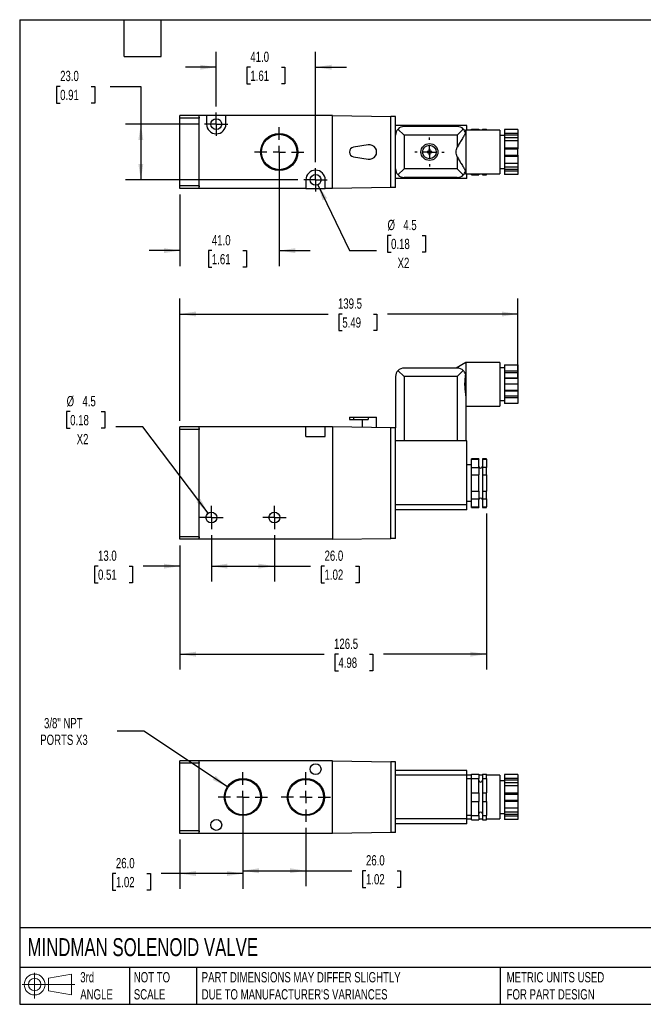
# Model space of a CAD drawing. Header units: millimetres. Extents: x 13 to 546, y 13 to 419.
# Tile 1 of 2: x 13 to 270, y 13 to 419. Entities that reach past the tile are written whole.
import ezdxf

# ---------------------------------------------------------------- set-up
doc = ezdxf.new("R2010")
doc.units = ezdxf.units.MM
doc.header["$LTSCALE"] = 2
doc.linetypes.add('SLD-Center', pattern=[19.05, 15.24, -1.27, 1.27, -1.27])
doc.linetypes.add('SLD-Solid', pattern=[0])
doc.layers.add('CENTER', color=40, linetype='SLD-Center')
doc.layers.add('SLD-DEFPOINTS', color=7, linetype='Continuous')
doc.layers.add('DIMENSIONS', color=140, linetype='SLD-Solid', lineweight=25)
doc.layers.add('TEXT', color=140, linetype='SLD-Solid', lineweight=25)
doc.styles.add('SLDTEXTSTYLE0', font='TXT', dxfattribs={"width": 0.7})
doc.dimstyles.new('SLDDIMSTYLE0', dxfattribs={"dimtxt": 4.316016, "dimasz": 6.604, "dimexe": 0, "dimexo": 0.0625, "dimgap": 1.079004, "dimtad": 0, "dimtih": 1, "dimtoh": 1, "dimdec": 1, "dimrnd": 1e-09, "dimzin": 12, "dimdsep": 46, "dimtxsty": 'SLDTEXTSTYLE0', "dimsah": 1, "dimcen": 0.09, "dimadec": 0, "dimazin": 3, "dimtfac": 1, "dimtdec": 1, "dimtofl": 0, "dimtmove": 0, "dimatfit": 3, "dimfxl": 0, "dimfrac": 2, "dimtolj": 1, "dimtzin": 12, "dimarcsym": 0})
doc.dimstyles.new('SLDDIMSTYLE1', dxfattribs={"dimtxt": 4.316016, "dimasz": 6.604, "dimexe": 0, "dimexo": 0.0625, "dimgap": 1.079004, "dimtad": 0, "dimtih": 1, "dimtoh": 1, "dimdec": 1, "dimrnd": 1e-09, "dimzin": 12, "dimdsep": 46, "dimtxsty": 'SLDTEXTSTYLE0', "dimsah": 1, "dimcen": 0, "dimadec": 0, "dimazin": 3, "dimtfac": 1, "dimtdec": 1, "dimtofl": 0, "dimtmove": 0, "dimatfit": 3, "dimfxl": 0, "dimfrac": 2, "dimtolj": 1, "dimtzin": 12, "dimarcsym": 0})
doc.dimstyles.new('SLDDIMSTYLE2', dxfattribs={"dimtxt": 4.316016, "dimasz": 6.604, "dimexe": 0, "dimexo": 0.0625, "dimgap": 1.079004, "dimtad": 0, "dimtih": 1, "dimtoh": 1, "dimdec": 1, "dimrnd": 1e-09, "dimzin": 4, "dimdsep": 46, "dimtxsty": 'SLDTEXTSTYLE0', "dimsah": 1, "dimcen": 0.09, "dimadec": 0, "dimazin": 1, "dimtfac": 1, "dimtdec": 1, "dimtmove": 0, "dimatfit": 0, "dimfxl": 0, "dimfrac": 2, "dimtolj": 1, "dimtzin": 12, "dimarcsym": 0})
doc.dimstyles.new('SLDDIMSTYLE3', dxfattribs={"dimtxt": 4.316016, "dimasz": 6.604, "dimexe": 0, "dimexo": 0.0625, "dimgap": 1.079004, "dimtad": 0, "dimtih": 1, "dimtoh": 1, "dimdec": 1, "dimrnd": 1e-09, "dimzin": 4, "dimdsep": 46, "dimtxsty": 'SLDTEXTSTYLE0', "dimsah": 1, "dimcen": 0.09, "dimadec": 0, "dimazin": 1, "dimtfac": 1, "dimtdec": 1, "dimtofl": 0, "dimtmove": 0, "dimatfit": 3, "dimfxl": 0, "dimfrac": 2, "dimtolj": 1, "dimtzin": 12, "dimarcsym": 0})
doc.dimstyles.new('SLDDIMSTYLE4', dxfattribs={"dimtxt": 4.316016, "dimasz": 6.604, "dimexe": 0, "dimexo": 0.0625, "dimgap": 1.079004, "dimtad": 0, "dimtih": 1, "dimtoh": 1, "dimdec": 1, "dimrnd": 1e-09, "dimzin": 12, "dimdsep": 46, "dimtxsty": 'SLDTEXTSTYLE0', "dimsah": 1, "dimcen": 0, "dimadec": 0, "dimazin": 3, "dimtfac": 1, "dimtdec": 1, "dimtofl": 0, "dimtmove": 0, "dimatfit": 3, "dimfxl": 0, "dimfrac": 2, "dimtolj": 1, "dimtzin": 12, "dimarcsym": 0})

# ---------------------------------------------------------------- blocks, each defined once
blk = doc.blocks.new('Block11')
at = {"color": 7, "linetype": 'SLD-Solid', "lineweight": 18}
for p, q in [((5.18, 10.62), (5.18, 0)), ((10.96, 8.33), (20.35, 10.06)), ((10.96, 3.19), (10.96, 8.33)), ((20.35, 10.06), (20.35, 1.46)), ((0, 5.76), (21.75, 5.76)), ((10.96, 3.19), (20.35, 1.46))]:
    blk.add_line(p, q, dxfattribs=at)
for radius in [4.3, 2.57]:
    blk.add_circle((5.18, 5.76), radius, dxfattribs=at)
blk = doc.blocks.new('Block12')
at = {"layer": 'SLD-DEFPOINTS'}
blk.add_blockref('Block11', (0, 0), dxfattribs=at)
blk = doc.blocks.new('_D')
at = {"layer": 'DIMENSIONS'}
for p, q in [((78.84, 253.56), (78.84, 303.97)), ((218.34, 271.16), (218.34, 303.97)), ((78.84, 297.62), (140.03, 297.62)), ((145.88, 297.62), (144.43, 297.62)), ((144.43, 297.62), (144.43, 290.76)), ((158.7, 297.62), (160.15, 297.62)), ((160.15, 297.62), (160.15, 290.76)), ((218.34, 297.62), (164.55, 297.62)), ((144.43, 290.76), (145.88, 290.76)), ((160.15, 290.76), (158.7, 290.76))]:
    blk.add_line(p, q, dxfattribs=at)
for points in [[(78.84, 297.62), (85.44, 296.6), (85.44, 298.63)], [(218.34, 297.62), (211.73, 298.63), (211.73, 296.6)]]:
    blk.add_solid(points, dxfattribs=at)
at = {"layer": 'DIMENSIONS', "char_height": 4.233, "attachment_point": 1, "style": 'SLDTEXTSTYLE0'}
for s, insert in [('139.5', (144.08, 304.04)), ('5.49', (145.88, 296.21))]:
    blk.add_mtext(s, dxfattribs=dict(at, insert=insert))
blk = doc.blocks.new('_D_1')
at = {"layer": 'DIMENSIONS'}
for p, q in [((33.54, 257.34), (32.09, 257.34)), ((32.09, 257.34), (32.09, 250.48)), ((46.37, 257.34), (47.82, 257.34)), ((47.82, 257.34), (47.82, 250.48)), ((32.09, 250.48), (33.54, 250.48)), ((47.82, 250.48), (46.37, 250.48)), ((63.55, 251.07), (52.44, 251.07)), ((90.48, 215.41), (63.55, 251.07))]:
    blk.add_line(p, q, dxfattribs=at)
blk.add_solid([(90.48, 215.41), (87.31, 221.29), (85.69, 220.07)], dxfattribs=at)
at = {"layer": 'DIMENSIONS', "char_height": 4.233, "attachment_point": 1, "style": 'SLDTEXTSTYLE0'}
for s, insert in [('%%c', (32.08, 263.77)), ('4.5', (38.6, 263.77)), ('0.18', (33.54, 255.94)), ('X2', (36.23, 248.11))]:
    blk.add_mtext(s, dxfattribs=dict(at, insert=insert))
blk = doc.blocks.new('_D_2')
at = {"layer": 'DIMENSIONS'}
for p, q in [((91.84, 206.29), (91.84, 187.21)), ((78.84, 202.08), (78.84, 187.21)), ((45.04, 193.56), (43.59, 193.56)), ((43.59, 193.56), (43.59, 186.7)), ((57.87, 193.56), (59.32, 193.56)), ((59.32, 193.56), (59.32, 186.7)), ((78.84, 193.56), (63.72, 193.56)), ((91.84, 193.56), (104.54, 193.56)), ((43.59, 186.7), (45.04, 186.7)), ((59.32, 186.7), (57.87, 186.7))]:
    blk.add_line(p, q, dxfattribs=at)
for points in [[(78.84, 193.56), (72.23, 194.57), (72.23, 192.54)], [(91.84, 193.56), (98.44, 192.54), (98.44, 194.57)]]:
    blk.add_solid(points, dxfattribs=at)
at = {"layer": 'DIMENSIONS', "char_height": 4.233, "attachment_point": 1, "style": 'SLDTEXTSTYLE0'}
for s, insert in [('13.0', (45.04, 199.98)), ('0.51', (45.04, 192.15))]:
    blk.add_mtext(s, dxfattribs=dict(at, insert=insert))
blk = doc.blocks.new('_D_3')
at = {"layer": 'DIMENSIONS'}
for p, q in [((91.84, 206.29), (91.84, 187.21)), ((117.84, 206.29), (117.84, 187.21)), ((91.84, 193.56), (117.84, 193.56)), ((117.84, 193.56), (132.7, 193.56)), ((138.55, 193.56), (137.1, 193.56)), ((137.1, 193.56), (137.1, 186.7)), ((151.37, 193.56), (152.82, 193.56)), ((152.82, 193.56), (152.82, 186.7)), ((137.1, 186.7), (138.55, 186.7)), ((152.82, 186.7), (151.37, 186.7))]:
    blk.add_line(p, q, dxfattribs=at)
for points in [[(91.84, 193.56), (98.44, 192.54), (98.44, 194.57)], [(117.84, 193.56), (111.23, 194.57), (111.23, 192.54)]]:
    blk.add_solid(points, dxfattribs=at)
at = {"layer": 'DIMENSIONS', "char_height": 4.233, "attachment_point": 1, "style": 'SLDTEXTSTYLE0'}
for s, insert in [('26.0', (138.55, 199.98)), ('1.02', (138.55, 192.15))]:
    blk.add_mtext(s, dxfattribs=dict(at, insert=insert))
blk = doc.blocks.new('_D_4')
at = {"layer": 'DIMENSIONS'}
for p, q in [((205.34, 215.28), (205.34, 150.87)), ((78.84, 202.08), (78.84, 150.87)), ((78.84, 157.22), (138.42, 157.22)), ((144.26, 157.22), (142.81, 157.22)), ((142.81, 157.22), (142.81, 150.36)), ((157.09, 157.22), (158.54, 157.22)), ((158.54, 157.22), (158.54, 150.36)), ((205.34, 157.22), (162.94, 157.22)), ((142.81, 150.36), (144.26, 150.36)), ((158.54, 150.36), (157.09, 150.36))]:
    blk.add_line(p, q, dxfattribs=at)
for points in [[(78.84, 157.22), (85.44, 156.2), (85.44, 158.24)], [(205.34, 157.22), (198.73, 158.24), (198.73, 156.2)]]:
    blk.add_solid(points, dxfattribs=at)
at = {"layer": 'DIMENSIONS', "char_height": 4.233, "attachment_point": 1, "style": 'SLDTEXTSTYLE0'}
for s, insert in [('126.5', (142.47, 163.64)), ('4.98', (144.26, 155.82))]:
    blk.add_mtext(s, dxfattribs=dict(at, insert=insert))
blk = doc.blocks.new('SW_CENTERMARKSYMBOL_0')
at = {"layer": 'CENTER', "color": 0}
for p, q in [((0, 2.54), (0, 4.79)), ((-2.54, 0), (-4.79, 0)), ((0, 0), (-2.54, 0)), ((0, 0), (0, 2.54)), ((0, 0), (0, -2.54)), ((0, 0), (2.54, 0)), ((2.54, 0), (4.79, 0)), ((0, -2.54), (0, -4.79))]:
    blk.add_line(p, q, dxfattribs=at)
blk = doc.blocks.new('SW_CENTERMARKSYMBOL_1')
at = {"layer": 'CENTER', "color": 0}
for p, q in [((0, 2.54), (0, 4.79)), ((-2.54, 0), (-4.79, 0)), ((0, 0), (-2.54, 0)), ((0, 0), (0, 2.54)), ((0, 0), (0, -2.54)), ((0, 0), (2.54, 0)), ((2.54, 0), (4.79, 0)), ((0, -2.54), (0, -4.79))]:
    blk.add_line(p, q, dxfattribs=at)
blk = doc.blocks.new('_D_8')
at = {"layer": 'DIMENSIONS'}
for p, q in [((119.84, 361.95), (119.84, 317.43)), ((78.84, 346.95), (78.84, 317.43)), ((78.84, 323.78), (66.14, 323.78)), ((92.04, 323.78), (90.59, 323.78)), ((90.59, 323.78), (90.59, 316.92)), ((104.87, 323.78), (106.32, 323.78)), ((106.32, 323.78), (106.32, 316.92)), ((119.84, 323.78), (132.54, 323.78)), ((90.59, 316.92), (92.04, 316.92)), ((106.32, 316.92), (104.87, 316.92))]:
    blk.add_line(p, q, dxfattribs=at)
for points in [[(78.84, 323.78), (72.23, 324.79), (72.23, 322.76)], [(119.84, 323.78), (126.44, 322.76), (126.44, 324.79)]]:
    blk.add_solid(points, dxfattribs=at)
at = {"layer": 'DIMENSIONS', "char_height": 4.233, "attachment_point": 1, "style": 'SLDTEXTSTYLE0'}
for s, insert in [('41.0', (92.04, 330.2)), ('1.61', (92.04, 322.38))]:
    blk.add_mtext(s, dxfattribs=dict(at, insert=insert))
blk = doc.blocks.new('_D_9')
at = {"layer": 'DIMENSIONS'}
for p, q in [((93.84, 383.32), (93.84, 405.84)), ((134.84, 360.32), (134.84, 405.84)), ((93.84, 399.49), (81.14, 399.49)), ((107.92, 399.49), (106.47, 399.49)), ((106.47, 399.49), (106.47, 392.63)), ((120.75, 399.49), (122.2, 399.49)), ((122.2, 399.49), (122.2, 392.63)), ((134.84, 399.49), (147.54, 399.49)), ((106.47, 392.63), (107.92, 392.63)), ((122.2, 392.63), (120.75, 392.63))]:
    blk.add_line(p, q, dxfattribs=at)
for points in [[(93.84, 399.49), (87.23, 400.5), (87.23, 398.47)], [(134.84, 399.49), (141.44, 398.47), (141.44, 400.5)]]:
    blk.add_solid(points, dxfattribs=at)
at = {"layer": 'DIMENSIONS', "char_height": 4.233, "attachment_point": 1, "style": 'SLDTEXTSTYLE0'}
for s, insert in [('41.0', (107.92, 405.91)), ('1.61', (107.92, 398.08))]:
    blk.add_mtext(s, dxfattribs=dict(at, insert=insert))
blk = doc.blocks.new('_D_10')
at = {"layer": 'DIMENSIONS'}
for p, q in [((29.4, 391.56), (27.95, 391.56)), ((27.95, 391.56), (27.95, 384.7)), ((42.23, 391.56), (43.68, 391.56)), ((43.68, 391.56), (43.68, 384.7)), ((50.01, 391.56), (62.71, 391.56)), ((62.71, 391.56), (62.71, 375.99)), ((27.95, 384.7), (29.4, 384.7)), ((43.68, 384.7), (42.23, 384.7)), ((86.51, 375.99), (56.36, 375.99)), ((62.71, 375.99), (62.71, 352.99)), ((127.51, 352.99), (56.36, 352.99))]:
    blk.add_line(p, q, dxfattribs=at)
for points in [[(62.71, 375.99), (61.69, 369.38), (63.72, 369.38)], [(62.71, 352.99), (63.72, 359.59), (61.69, 359.59)]]:
    blk.add_solid(points, dxfattribs=at)
at = {"layer": 'DIMENSIONS', "char_height": 4.233, "attachment_point": 1, "style": 'SLDTEXTSTYLE0'}
for s, insert in [('23.0', (29.4, 397.99)), ('0.91', (29.4, 390.16))]:
    blk.add_mtext(s, dxfattribs=dict(at, insert=insert))
blk = doc.blocks.new('_D_11')
at = {"layer": 'DIMENSIONS'}
for p, q in [((135.81, 350.96), (148.82, 323.79)), ((166, 330.06), (164.55, 330.06)), ((164.55, 330.06), (164.55, 323.2)), ((178.83, 330.06), (180.28, 330.06)), ((180.28, 330.06), (180.28, 323.2)), ((148.82, 323.79), (159.93, 323.79)), ((164.55, 323.2), (166, 323.2)), ((180.28, 323.2), (178.83, 323.2))]:
    blk.add_line(p, q, dxfattribs=at)
blk.add_solid([(135.81, 350.96), (137.74, 344.56), (139.58, 345.44)], dxfattribs=at)
at = {"layer": 'DIMENSIONS', "char_height": 4.233, "attachment_point": 1, "style": 'SLDTEXTSTYLE0'}
for s, insert in [('%%c', (164.54, 336.48)), ('4.5', (171.06, 336.48)), ('0.18', (166, 328.66)), ('X2', (168.69, 320.83))]:
    blk.add_mtext(s, dxfattribs=dict(at, insert=insert))
blk = doc.blocks.new('SW_CENTERMARKSYMBOL_4')
at = {"layer": 'CENTER', "color": 0}
for p, q in [((0, 5.08), (0, 6.04)), ((-5.08, 0), (-6.04, 0)), ((0, 0), (-2.54, 0)), ((0, 0), (0, 2.54)), ((0, 0), (0, -2.54)), ((0, 0), (2.54, 0)), ((5.08, 0), (6.04, 0)), ((0, -5.08), (0, -6.04))]:
    blk.add_line(p, q, dxfattribs=at)
blk = doc.blocks.new('SW_CENTERMARKSYMBOL_5')
at = {"layer": 'CENTER', "color": 0}
for p, q in [((0, 2.54), (0, 4.79)), ((-2.54, 0), (-4.79, 0)), ((0, 0), (-2.54, 0)), ((0, 0), (0, 2.54)), ((0, 0), (0, -2.54)), ((0, 0), (2.54, 0)), ((2.54, 0), (4.79, 0)), ((0, -2.54), (0, -4.79))]:
    blk.add_line(p, q, dxfattribs=at)
blk = doc.blocks.new('SW_CENTERMARKSYMBOL_6')
at = {"layer": 'CENTER', "color": 0}
for p, q in [((0, 2.54), (0, 4.79)), ((-2.54, 0), (-4.79, 0)), ((0, 0), (-2.54, 0)), ((0, 0), (0, 2.54)), ((0, 0), (0, -2.54)), ((0, 0), (2.54, 0)), ((2.54, 0), (4.79, 0)), ((0, -2.54), (0, -4.79))]:
    blk.add_line(p, q, dxfattribs=at)
blk = doc.blocks.new('SW_CENTERMARKSYMBOL_7')
at = {"layer": 'CENTER', "color": 0}
for p, q in [((0, 5.08), (0, 10.21)), ((-5.08, 0), (-10.21, 0)), ((0, 0), (-2.54, 0)), ((0, 0), (0, 2.54)), ((0, 0), (0, -2.54)), ((0, 0), (2.54, 0)), ((5.08, 0), (10.21, 0)), ((0, -5.08), (0, -10.21))]:
    blk.add_line(p, q, dxfattribs=at)
blk = doc.blocks.new('_D_12')
at = {"layer": 'DIMENSIONS'}
for p, q in [((104.84, 95.71), (104.84, 60.32)), ((78.84, 80.71), (78.84, 60.32)), ((52.42, 66.67), (50.97, 66.67)), ((50.97, 66.67), (50.97, 59.81)), ((65.25, 66.67), (66.7, 66.67)), ((66.7, 66.67), (66.7, 59.81)), ((78.84, 66.67), (71.1, 66.67)), ((104.84, 66.67), (78.84, 66.67)), ((50.97, 59.81), (52.42, 59.81)), ((66.7, 59.81), (65.25, 59.81))]:
    blk.add_line(p, q, dxfattribs=at)
for points in [[(78.84, 66.67), (85.44, 65.66), (85.44, 67.69)], [(104.84, 66.67), (98.23, 67.69), (98.23, 65.66)]]:
    blk.add_solid(points, dxfattribs=at)
at = {"layer": 'DIMENSIONS', "char_height": 4.233, "attachment_point": 1, "style": 'SLDTEXTSTYLE0'}
for s, insert in [('26.0', (52.42, 73.1)), ('1.02', (52.42, 65.27))]:
    blk.add_mtext(s, dxfattribs=dict(at, insert=insert))
blk = doc.blocks.new('_D_13')
at = {"layer": 'DIMENSIONS'}
for p, q in [((104.84, 85.5), (104.84, 61.48)), ((130.84, 85.5), (130.84, 61.48)), ((104.84, 67.83), (130.84, 67.83)), ((130.84, 67.83), (149.81, 67.83)), ((155.65, 67.83), (154.2, 67.83)), ((154.2, 67.83), (154.2, 60.97)), ((168.48, 67.83), (169.93, 67.83)), ((169.93, 67.83), (169.93, 60.97)), ((154.2, 60.97), (155.65, 60.97)), ((169.93, 60.97), (168.48, 60.97))]:
    blk.add_line(p, q, dxfattribs=at)
for points in [[(104.84, 67.83), (111.44, 66.82), (111.44, 68.85)], [(130.84, 67.83), (124.23, 68.85), (124.23, 66.82)]]:
    blk.add_solid(points, dxfattribs=at)
at = {"layer": 'DIMENSIONS', "char_height": 4.233, "attachment_point": 1, "style": 'SLDTEXTSTYLE0'}
for s, insert in [('26.0', (155.65, 74.25)), ('1.02', (155.65, 66.43))]:
    blk.add_mtext(s, dxfattribs=dict(at, insert=insert))
blk = doc.blocks.new('_D_14')
at = {"layer": 'DIMENSIONS'}
for p, q in [((64.01, 125.4), (52.9, 125.4)), ((98.45, 102.5), (64.01, 125.4))]:
    blk.add_line(p, q, dxfattribs=at)
blk.add_solid([(98.45, 102.5), (93.51, 107.01), (92.38, 105.31)], dxfattribs=at)
at = {"layer": 'DIMENSIONS', "char_height": 4.233, "attachment_point": 1, "style": 'SLDTEXTSTYLE0'}
for s, insert in [('3/8" NPT', (22.74, 130.86)), ('PORTS X3', (21.18, 124))]:
    blk.add_mtext(s, dxfattribs=dict(at, insert=insert))
blk = doc.blocks.new('SW_CENTERMARKSYMBOL_8')
at = {"layer": 'CENTER', "color": 0}
for p, q in [((0, 5.08), (0, 10.21)), ((-5.08, 0), (-10.21, 0)), ((0, 0), (-2.54, 0)), ((0, 0), (0, 2.54)), ((0, 0), (0, -2.54)), ((0, 0), (2.54, 0)), ((5.08, 0), (10.21, 0)), ((0, -5.08), (0, -10.21))]:
    blk.add_line(p, q, dxfattribs=at)
blk = doc.blocks.new('SW_CENTERMARKSYMBOL_9')
at = {"layer": 'CENTER', "color": 0}
for p, q in [((0, 5.08), (0, 10.21)), ((-5.08, 0), (-10.21, 0)), ((0, 0), (-2.54, 0)), ((0, 0), (0, 2.54)), ((0, 0), (0, -2.54)), ((0, 0), (2.54, 0)), ((5.08, 0), (10.21, 0)), ((0, -5.08), (0, -10.21))]:
    blk.add_line(p, q, dxfattribs=at)

msp = doc.modelspace()

# ---------------------------------------------------------------- linework, layer by layer
for p, q in [((86.74, 379.49), (78.84, 379.49)), ((78.84, 378.49), (78.84, 379.49)), ((86.74, 378.49), (78.84, 378.49)), ((78.84, 350.49), (78.84, 378.49)), ((86.74, 379.49), (86.74, 379.44)), ((86.74, 379.44), (86.84, 379.44)), ((86.84, 378.8), (86.74, 378.8)), ((86.74, 378.8), (86.74, 378.49)), ((86.74, 350.49), (86.74, 378.49)), ((89.84, 379.49), (86.84, 379.49)), ((86.84, 349.49), (86.84, 379.49)), ((89.84, 379.49), (89.84, 375.99)), ((97.84, 379.49), (89.84, 379.49)), ((141.84, 379.49), (97.84, 379.49)), ((97.84, 375.99), (97.84, 379.49)), ((141.84, 349.49), (141.84, 379.49)), ((141.84, 379.49), (165.84, 379.09)), ((165.84, 349.89), (165.84, 379.09)), ((167.84, 379.09), (165.84, 379.09)), ((167.84, 371.49), (167.84, 379.09)), ((197.34, 375.49), (167.84, 375.49)), ((168.86, 373.96), (171.34, 371.49)), ((193.34, 374.99), (171.34, 374.99)), ((193.34, 371.49), (195.81, 373.96)), ((197.34, 373.49), (197.34, 375.49)), ((199.14, 373.9), (202.19, 373.9)), ((199.14, 373.49), (199.14, 373.9)), ((202.19, 373.9), (202.19, 373.49)), ((203.69, 373.9), (205.34, 373.9)), ((203.69, 373.9), (203.69, 373.49)), ((205.34, 373.49), (205.34, 373.9)), ((167.84, 357.49), (167.84, 371.49)), ((193.34, 371.49), (171.34, 371.49)), ((171.34, 371.49), (171.34, 357.49)), ((193.34, 371.49), (193.34, 366.44)), ((196.84, 373.49), (196.38, 373.22)), ((210.84, 373.49), (196.84, 373.49)), ((196.84, 373.49), (196.84, 355.49)), ((210.84, 373.49), (210.84, 364.49)), ((212.84, 371.24), (210.84, 371.24)), ((218.34, 373.72), (212.84, 373.72)), ((212.84, 373.72), (212.84, 372.29)), ((212.84, 372.29), (218.34, 372.29)), ((212.84, 372.29), (212.84, 371.61)), ((212.84, 371.61), (218.34, 371.61)), ((212.84, 371.61), (212.84, 370.54)), ((212.84, 370.54), (218.34, 370.54)), ((212.84, 370.54), (212.84, 369.1)), ((218.34, 373.72), (218.34, 372.29)), ((218.34, 372.29), (218.34, 371.61)), ((218.34, 371.61), (218.34, 370.54)), ((218.34, 370.54), (218.34, 369.1)), ((156.55, 367.45), (150.51, 366.46)), ((218.34, 369.1), (212.84, 369.1)), ((212.84, 369.1), (212.84, 366.24)), ((212.84, 366.24), (218.34, 366.24)), ((212.84, 366.24), (212.84, 365.74)), ((218.34, 369.1), (218.34, 366.24)), ((218.34, 366.24), (218.34, 365.74)), ((150.51, 362.51), (156.55, 361.52)), ((181.59, 364.74), (180.84, 364.74)), ((180.84, 364.74), (180.84, 364.24)), ((180.84, 364.24), (181.59, 364.24)), ((182.09, 365.49), (181.59, 365.49)), ((181.59, 365.49), (181.59, 364.74)), ((181.59, 364.24), (181.59, 363.49)), ((181.59, 363.49), (182.09, 363.49)), ((182.09, 364.74), (182.09, 365.49)), ((182.84, 364.74), (182.09, 364.74)), ((182.09, 363.49), (182.09, 364.24)), ((182.09, 364.24), (182.84, 364.24)), ((182.84, 364.24), (182.84, 364.74)), ((193.34, 362.53), (193.34, 357.49)), ((210.84, 364.49), (210.84, 355.49)), ((212.84, 365.74), (218.34, 365.74)), ((212.84, 365.74), (212.84, 363.24)), ((212.84, 363.24), (218.34, 363.24)), ((212.84, 363.24), (212.84, 362.74)), ((212.84, 362.74), (218.34, 362.74)), ((212.84, 362.74), (212.84, 359.87)), ((218.34, 363.24), (218.34, 365.74)), ((218.34, 363.24), (218.34, 362.74)), ((218.34, 362.74), (218.34, 359.87)), ((210.84, 357.74), (212.84, 357.74)), ((212.84, 359.87), (218.34, 359.87)), ((212.84, 359.87), (212.84, 358.43)), ((212.84, 358.43), (218.34, 358.43)), ((212.84, 358.43), (212.84, 357.36)), ((218.34, 359.87), (218.34, 358.43)), ((218.34, 358.43), (218.34, 357.36)), ((167.84, 349.89), (167.84, 357.49)), ((171.34, 357.49), (168.86, 355.01)), ((193.34, 357.49), (171.34, 357.49)), ((193.34, 353.99), (171.34, 353.99)), ((195.81, 355.01), (193.34, 357.49)), ((196.38, 355.75), (196.84, 355.49)), ((196.84, 355.49), (210.84, 355.49)), ((197.34, 353.49), (197.34, 355.49)), ((199.14, 355.07), (199.14, 355.49)), ((199.14, 355.07), (202.19, 355.07)), ((199.14, 355.07), (202.19, 355.07)), ((202.19, 355.49), (202.19, 355.07)), ((203.69, 355.49), (203.69, 355.07)), ((203.69, 355.07), (205.34, 355.07)), ((203.69, 355.07), (205.34, 355.07)), ((205.34, 355.07), (205.34, 355.49)), ((212.84, 357.36), (218.34, 357.36)), ((212.84, 357.36), (212.84, 356.68)), ((212.84, 356.68), (218.34, 356.68)), ((212.84, 356.68), (212.84, 355.25)), ((218.34, 355.25), (212.84, 355.25)), ((218.34, 357.36), (218.34, 356.68)), ((218.34, 356.68), (218.34, 355.25)), ((86.74, 350.49), (78.84, 350.49)), ((78.84, 349.49), (78.84, 350.49)), ((86.74, 350.49), (86.74, 350.17)), ((86.74, 350.17), (86.84, 350.17)), ((86.84, 349.54), (86.74, 349.54)), ((86.74, 349.54), (86.74, 349.49)), ((130.84, 352.99), (130.84, 349.49)), ((138.84, 349.49), (138.84, 352.99)), ((165.84, 349.89), (141.84, 349.49)), ((167.84, 349.89), (165.84, 349.89)), ((197.34, 353.49), (167.84, 353.49)), ((86.74, 349.49), (78.84, 349.49)), ((130.84, 349.49), (86.84, 349.49)), ((130.84, 349.49), (138.84, 349.49)), ((141.84, 349.49), (138.84, 349.49)), ((196.84, 277.62), (192.86, 275.32)), ((210.84, 277.62), (196.84, 277.62)), ((196.84, 277.62), (196.84, 262.96)), ((210.84, 277.62), (210.84, 259.62)), ((212.84, 276.62), (218.34, 276.62)), ((212.84, 276.62), (212.84, 274.13)), ((218.34, 276.62), (218.34, 274.13)), ((168.86, 274.29), (171.34, 271.82)), ((193.34, 275.32), (171.34, 275.32)), ((193.34, 271.82), (195.81, 274.29)), ((212.84, 275.37), (210.84, 275.37)), ((212.84, 274.13), (218.34, 274.13)), ((212.84, 274.13), (212.84, 273.45)), ((212.84, 273.45), (218.34, 273.45)), ((212.84, 273.45), (212.84, 271.28)), ((218.34, 274.13), (218.34, 273.45)), ((218.34, 273.45), (218.34, 271.28)), ((167.84, 271.82), (167.84, 250.62)), ((193.34, 271.82), (171.34, 271.82)), ((171.34, 271.82), (171.34, 245.32)), ((193.34, 271.82), (193.34, 245.32)), ((212.84, 271.28), (218.34, 271.28)), ((212.84, 271.28), (212.84, 271.1)), ((212.84, 271.1), (212.84, 268.62)), ((212.84, 271.1), (218.34, 271.1)), ((218.34, 268.62), (212.84, 268.62)), ((212.84, 268.62), (212.84, 266.13)), ((218.34, 271.28), (218.34, 271.1)), ((218.34, 271.1), (218.34, 268.62)), ((218.34, 268.62), (218.34, 266.13)), ((212.84, 266.13), (218.34, 266.13)), ((212.84, 266.13), (212.84, 265.95)), ((212.84, 265.95), (218.34, 265.95)), ((212.84, 265.95), (212.84, 263.78)), ((218.34, 266.13), (218.34, 265.95)), ((218.34, 265.95), (218.34, 263.78)), ((196.84, 262.96), (196.84, 245.32)), ((210.84, 261.87), (212.84, 261.87)), ((212.84, 263.78), (218.34, 263.78)), ((212.84, 263.78), (212.84, 263.1)), ((212.84, 263.1), (218.34, 263.1)), ((212.84, 263.1), (212.84, 260.62)), ((218.34, 260.62), (212.84, 260.62)), ((218.34, 263.78), (218.34, 263.1)), ((218.34, 263.1), (218.34, 260.62)), ((196.84, 259.62), (210.84, 259.62)), ((148.84, 255.02), (148.84, 254.02)), ((148.84, 255.02), (150.51, 255.02)), ((148.84, 254.02), (150.51, 254.02)), ((150.51, 255.02), (150.51, 254.02)), ((150.51, 255.02), (156.55, 255.02)), ((150.51, 254.02), (156.55, 254.02)), ((154.04, 254.02), (154.04, 250.81)), ((156.55, 255.02), (156.55, 254.02)), ((156.55, 255.02), (160.04, 255.02)), ((160.04, 250.71), (160.04, 255.02)), ((78.84, 250.02), (78.84, 251.02)), ((86.74, 251.02), (78.84, 251.02)), ((86.74, 250.02), (78.84, 250.02)), ((78.84, 205.62), (78.84, 250.02)), ((86.74, 251.02), (86.74, 250.97)), ((86.74, 250.97), (86.84, 250.97)), ((86.84, 250.33), (86.74, 250.33)), ((86.74, 250.33), (86.74, 250.02)), ((86.74, 205.62), (86.74, 250.02)), ((86.84, 204.62), (86.84, 251.02)), ((130.84, 251.02), (86.84, 251.02)), ((130.84, 247.02), (130.84, 251.02)), ((138.84, 251.02), (130.84, 251.02)), ((138.84, 247.02), (138.84, 251.02)), ((141.84, 251.02), (138.84, 251.02)), ((141.84, 251.02), (141.84, 204.62)), ((165.84, 250.62), (141.84, 251.02)), ((165.84, 205.02), (165.84, 250.62)), ((167.84, 250.62), (165.84, 250.62)), ((167.84, 205.02), (167.84, 250.62)), ((130.84, 247.02), (138.84, 247.02)), ((197.34, 245.32), (167.84, 245.32)), ((197.34, 218.82), (197.34, 245.32)), ((202.19, 237.82), (199.14, 237.82)), ((199.14, 237.65), (199.14, 237.82)), ((199.14, 237.65), (202.19, 237.65)), ((199.14, 234.29), (199.14, 237.65)), ((202.19, 237.82), (202.19, 237.65)), ((202.19, 234.29), (202.19, 237.65)), ((205.34, 237.82), (203.69, 237.82)), ((203.69, 237.82), (203.69, 237.65)), ((203.69, 237.65), (205.34, 237.65)), ((203.69, 237.65), (203.69, 234.29)), ((205.34, 237.65), (205.34, 237.82)), ((205.34, 237.65), (205.34, 234.29)), ((199.14, 235.32), (197.34, 235.32)), ((199.14, 234.29), (202.19, 234.29)), ((199.14, 231.18), (199.14, 234.29)), ((202.19, 234.29), (202.19, 231.18)), ((205.34, 234.29), (203.69, 234.29)), ((203.69, 234.29), (203.69, 231.18)), ((205.34, 231.18), (205.34, 234.29)), ((199.14, 224.45), (199.14, 231.18)), ((199.14, 231.18), (202.19, 231.18)), ((202.19, 224.45), (202.19, 231.18)), ((203.69, 231.18), (205.34, 231.18)), ((203.69, 231.18), (203.69, 224.45)), ((205.34, 231.18), (205.34, 224.45)), ((199.14, 224.45), (202.19, 224.45)), ((199.14, 221.34), (199.14, 224.45)), ((202.19, 224.45), (202.19, 221.34)), ((203.69, 224.45), (205.34, 224.45)), ((203.69, 224.45), (203.69, 221.34)), ((205.34, 221.34), (205.34, 224.45)), ((197.34, 220.32), (199.14, 220.32)), ((199.14, 221.34), (202.19, 221.34)), ((199.14, 217.98), (199.14, 221.34)), ((202.19, 217.98), (202.19, 221.34)), ((203.69, 221.34), (205.34, 221.34)), ((203.69, 221.34), (203.69, 217.98)), ((205.34, 221.34), (205.34, 217.98)), ((197.34, 218.82), (167.84, 218.82)), ((197.34, 216.82), (167.84, 216.82)), ((197.34, 216.82), (197.34, 218.82)), ((199.14, 217.98), (202.19, 217.98)), ((199.14, 217.82), (199.14, 217.98)), ((199.14, 217.82), (202.19, 217.82)), ((202.19, 217.98), (202.19, 217.82)), ((203.69, 217.98), (205.34, 217.98)), ((203.69, 217.98), (203.69, 217.82)), ((203.69, 217.82), (205.34, 217.82)), ((205.34, 217.82), (205.34, 217.98)), ((86.74, 205.62), (78.84, 205.62)), ((78.84, 204.62), (78.84, 205.62)), ((86.74, 204.62), (78.84, 204.62)), ((86.74, 205.62), (86.74, 205.3)), ((86.74, 205.3), (86.84, 205.3)), ((86.84, 204.67), (86.74, 204.67)), ((86.74, 204.67), (86.74, 204.62)), ((141.84, 204.62), (86.84, 204.62)), ((141.84, 204.62), (165.84, 205.02)), ((167.84, 205.02), (165.84, 205.02)), ((86.74, 113.25), (78.84, 113.25)), ((78.84, 112.25), (78.84, 113.25)), ((86.74, 112.25), (78.84, 112.25)), ((78.84, 84.25), (78.84, 112.25)), ((86.74, 113.25), (86.74, 113.2)), ((86.74, 113.2), (86.84, 113.2)), ((86.84, 112.57), (86.74, 112.57)), ((86.74, 112.57), (86.74, 112.25)), ((86.74, 84.25), (86.74, 112.25)), ((141.84, 113.25), (86.84, 113.25)), ((86.84, 83.25), (86.84, 113.25)), ((141.84, 83.25), (141.84, 113.25)), ((141.84, 113.25), (165.84, 112.85)), ((165.84, 112.85), (165.84, 83.65)), ((167.84, 112.85), (165.84, 112.85)), ((167.84, 83.65), (167.84, 112.85)), ((197.34, 109.25), (167.84, 109.25)), ((197.34, 107.25), (167.84, 107.25)), ((197.34, 107.25), (197.34, 109.25)), ((199.14, 107.25), (197.34, 107.25)), ((197.34, 89.25), (197.34, 107.25)), ((199.14, 105.75), (197.34, 105.75)), ((199.14, 107.67), (202.19, 107.67)), ((199.14, 105.88), (199.14, 107.67)), ((199.14, 105.88), (202.19, 105.88)), ((199.14, 100.05), (199.14, 105.88)), ((202.19, 107.67), (202.19, 105.88)), ((203.69, 107.25), (202.19, 107.25)), ((202.19, 100.05), (202.19, 105.88)), ((203.69, 107.67), (205.34, 107.67)), ((203.69, 107.67), (203.69, 105.88)), ((203.69, 105.88), (205.34, 105.88)), ((203.69, 105.88), (203.69, 100.05)), ((205.34, 105.88), (205.34, 107.67)), ((210.84, 107.25), (205.34, 107.25)), ((205.34, 105.88), (205.34, 100.05)), ((210.84, 107.25), (210.84, 89.25)), ((218.34, 107.49), (212.84, 107.49)), ((212.84, 107.49), (212.84, 106.06)), ((212.84, 106.06), (218.34, 106.06)), ((212.84, 106.06), (212.84, 105.37)), ((218.34, 107.49), (218.34, 106.06)), ((218.34, 106.06), (218.34, 105.37)), ((212.84, 105), (210.84, 105)), ((212.84, 105.37), (218.34, 105.37)), ((212.84, 105.37), (212.84, 104.31)), ((212.84, 104.31), (218.34, 104.31)), ((212.84, 104.31), (212.84, 102.87)), ((218.34, 102.87), (212.84, 102.87)), ((212.84, 102.87), (212.84, 100)), ((218.34, 105.37), (218.34, 104.31)), ((218.34, 104.31), (218.34, 102.87)), ((218.34, 102.87), (218.34, 100)), ((199.14, 100.05), (202.19, 100.05)), ((199.14, 96.46), (199.14, 100.05)), ((202.19, 100.05), (202.19, 96.46)), ((203.69, 100.05), (205.34, 100.05)), ((203.69, 100.05), (203.69, 96.46)), ((205.34, 96.46), (205.34, 100.05)), ((212.84, 100), (218.34, 100)), ((212.84, 100), (212.84, 99.5)), ((212.84, 99.5), (218.34, 99.5)), ((212.84, 99.5), (212.84, 97)), ((218.34, 100), (218.34, 99.5)), ((218.34, 99.5), (218.34, 97)), ((199.14, 96.46), (202.19, 96.46)), ((199.14, 90.63), (199.14, 96.46)), ((202.19, 90.63), (202.19, 96.46)), ((203.69, 96.46), (205.34, 96.46)), ((203.69, 96.46), (203.69, 90.63)), ((205.34, 96.46), (205.34, 90.63)), ((212.84, 97), (218.34, 97)), ((212.84, 97), (212.84, 96.5)), ((212.84, 96.5), (218.34, 96.5)), ((212.84, 96.5), (212.84, 93.64)), ((218.34, 93.64), (212.84, 93.64)), ((212.84, 93.64), (212.84, 92.2)), ((218.34, 97), (218.34, 96.5)), ((218.34, 96.5), (218.34, 93.64)), ((218.34, 93.64), (218.34, 92.2)), ((197.34, 90.75), (199.14, 90.75)), ((199.14, 90.63), (202.19, 90.63)), ((199.14, 88.84), (199.14, 90.63)), ((202.19, 90.63), (202.19, 88.84)), ((203.69, 90.63), (205.34, 90.63)), ((203.69, 90.63), (203.69, 88.84)), ((205.34, 88.84), (205.34, 90.63)), ((210.84, 91.5), (212.84, 91.5)), ((212.84, 92.2), (218.34, 92.2)), ((212.84, 92.2), (212.84, 91.13)), ((212.84, 91.13), (218.34, 91.13)), ((212.84, 91.13), (212.84, 90.45)), ((212.84, 90.45), (218.34, 90.45)), ((212.84, 90.45), (212.84, 89.02)), ((218.34, 92.2), (218.34, 91.13)), ((218.34, 91.13), (218.34, 90.45)), ((218.34, 90.45), (218.34, 89.02)), ((197.34, 89.25), (167.84, 89.25)), ((197.34, 87.25), (167.84, 87.25)), ((197.34, 89.25), (199.14, 89.25)), ((197.34, 87.25), (197.34, 89.25)), ((199.14, 88.84), (202.19, 88.84)), ((199.14, 88.84), (202.19, 88.84)), ((202.19, 89.25), (203.69, 89.25)), ((203.69, 88.84), (205.34, 88.84)), ((203.69, 88.84), (205.34, 88.84)), ((205.34, 89.25), (210.84, 89.25)), ((218.34, 89.02), (212.84, 89.02)), ((86.74, 84.25), (78.84, 84.25)), ((78.84, 83.25), (78.84, 84.25)), ((86.74, 83.25), (78.84, 83.25)), ((86.74, 84.25), (86.74, 83.94)), ((86.74, 83.94), (86.84, 83.94)), ((86.84, 83.3), (86.74, 83.3)), ((86.74, 83.3), (86.74, 83.25)), ((141.84, 83.25), (86.84, 83.25)), ((165.84, 83.65), (141.84, 83.25)), ((167.84, 83.65), (165.84, 83.65))]:
    msp.add_line(p, q)
for centre, radius in [((93.84, 375.99), 2.25), ((119.84, 364.49), 7.67), ((119.84, 364.49), 7.3), ((181.84, 364.49), 3.5), ((181.84, 364.49), 2.8), ((134.84, 352.99), 2.25), ((91.84, 213.62), 2.25), ((117.84, 213.62), 2.25), ((134.84, 109.75), 2.25), ((104.84, 98.25), 7.67), ((130.84, 98.25), 7.67), ((104.84, 98.25), 7.3), ((130.84, 98.25), 7.3), ((93.84, 86.75), 2.25)]:
    msp.add_circle(centre, radius)
for centre, radius, start, end in [((93.84, 375.99), 4, 180, 0), ((171.34, 371.49), 3.5, 135, 180), ((171.34, 371.49), 3.5, 90, 135), ((193.34, 371.49), 3.5, 45, 90), ((193.34, 371.49), 3.5, 15.2556, 45), ((150.84, 364.49), 2, 99.2818, 260.7182), ((157.04, 364.49), 3, 260.7182, 99.2818), ((134.84, 352.99), 4, 0, 180), ((171.34, 357.49), 3.5, 180, 225), ((171.34, 357.49), 3.5, 225, 270), ((193.34, 357.49), 3.5, 270, 315), ((193.34, 357.49), 3.5, 315, 344.7444), ((171.34, 271.82), 3.5, 135, 180), ((171.34, 271.82), 3.5, 90, 135), ((193.34, 271.82), 3.5, 45, 90), ((193.34, 271.82), 3.5, 15.2556, 45), ((202.94, 234.75), 0.75, 180, 0), ((202.94, 220.89), 0.75, 0, 180), ((202.94, 105.18), 0.75, 180, 0), ((202.94, 91.32), 0.75, 0, 180)]:
    msp.add_arc(centre, radius, start, end)
for points, knots in [([(196.71, 372.41), (196.64, 372.23), (196.55, 372.03), (196.33, 371.61), (196.21, 371.38), (195.81, 370.68), (195.51, 370.19), (195.04, 369.42), (194.88, 369.15), (194.56, 368.63), (194.4, 368.36), (193.93, 367.56), (193.61, 367.01), (193.34, 366.44)], [0, 0, 0, 0, 0.125, 0.125, 0.25, 0.25, 0.5, 0.5, 0.625, 0.625, 0.75, 0.75, 1, 1, 1, 1]), ([(193.34, 362.53), (193.19, 362.84), (193.07, 363.15), (192.9, 363.81), (192.85, 364.15), (192.85, 364.82), (192.9, 365.16), (193.07, 365.82), (193.19, 366.13), (193.34, 366.44)], [0, 0, 0, 0, 0.25, 0.25, 0.5, 0.5, 0.75, 0.75, 1, 1, 1, 1]), ([(193.34, 362.53), (193.61, 361.96), (193.93, 361.41), (194.4, 360.61), (194.56, 360.35), (194.88, 359.82), (195.04, 359.56), (195.51, 358.78), (195.81, 358.29), (196.21, 357.58), (196.34, 357.36), (196.55, 356.94), (196.64, 356.74), (196.71, 356.56)], [0, 0, 0, 0, 0.25, 0.25, 0.375, 0.375, 0.5, 0.5, 0.75, 0.75, 0.875, 0.875, 1, 1, 1, 1]), ([(196.71, 272.74), (196.67, 272.34), (196.61, 271.94), (196.52, 271.12), (196.48, 270.71), (196.41, 269.86), (196.39, 269.43), (196.37, 268.58), (196.38, 268.15), (196.41, 267.3), (196.45, 266.87), (196.53, 266.03), (196.57, 265.62), (196.67, 264.82), (196.72, 264.42), (196.81, 263.66), (196.84, 263.3), (196.84, 262.96)], [0, 0, 0, 0, 0.125, 0.125, 0.25, 0.25, 0.375, 0.375, 0.5, 0.5, 0.625, 0.625, 0.75, 0.75, 0.875, 0.875, 1, 1, 1, 1])]:
    msp.add_open_spline(points, degree=3, knots=knots)
at = {"layer": 'TEXT'}
for p, q in [((12.7, 419.1), (546.1, 419.1)), ((12.7, 419.1), (12.7, 12.7)), ((55.88, 403.86), (55.88, 419.1)), ((71.12, 403.86), (71.12, 419.1)), ((55.88, 403.86), (71.12, 403.86)), ((546.1, 44.25), (12.7, 44.25)), ((546.1, 27.94), (12.7, 27.94)), ((58.09, 27.94), (58.09, 12.7)), ((85.67, 27.94), (85.67, 12.7)), ((210.97, 27.94), (210.97, 12.7)), ((12.7, 12.7), (546.1, 12.7))]:
    msp.add_line(p, q, dxfattribs=at)

# ---------------------------------------------------------------- block references
at = {"layer": 'CENTER'}
for name, p in [('SW_CENTERMARKSYMBOL_6', (93.84, 375.99)), ('SW_CENTERMARKSYMBOL_7', (119.84, 364.49)), ('SW_CENTERMARKSYMBOL_4', (181.84, 364.49)), ('SW_CENTERMARKSYMBOL_5', (134.84, 352.99)), ('SW_CENTERMARKSYMBOL_1', (91.84, 213.62)), ('SW_CENTERMARKSYMBOL_0', (117.84, 213.62)), ('SW_CENTERMARKSYMBOL_9', (104.84, 98.25)), ('SW_CENTERMARKSYMBOL_8', (130.84, 98.25))]:
    msp.add_blockref(name, p, dxfattribs=at)
at = {"layer": 'SLD-DEFPOINTS'}
msp.add_blockref('Block12', (13.68, 15.11), dxfattribs=at)

# ---------------------------------------------------------------- texts
at = {"layer": 'TEXT', "attachment_point": 1, "style": 'SLDTEXTSTYLE0'}
for s, insert, char_height in [('MINDMAN SOLENOID VALVE', (15.93, 40), 7.4083), ('3rd^JANGLE', (37.7, 25.99), 4.233), ('NOT TO^JSCALE', (59.81, 25.99), 4.2333), ("PART DIMENSIONS MAY DIFFER SLIGHTLY ^JDUE TO MANUFACTURER'S VARIANCES", (87.83, 25.99), 4.2333), ('METRIC UNITS USED ^JFOR PART DESIGN', (213.71, 25.99), 4.2333)]:
    msp.add_mtext(s, dxfattribs=dict(at, insert=insert, char_height=char_height))

# ---------------------------------------------------------------- dimensions: what is measured, and where the dimension line sits
at = {"layer": 'DIMENSIONS'}
for base, p1, p2, dimstyle, picture, middle in [((93.84, 399.49), (134.84, 357.78), (93.84, 380.78), 'SLDDIMSTYLE2', '_D_9', (114.34, 399.49)), ((119.84, 323.78), (78.84, 349.49), (119.84, 364.49), 'SLDDIMSTYLE2', '_D_8', (98.46, 323.78)), ((218.34, 297.62), (78.84, 251.02), (218.34, 268.62), 'SLDDIMSTYLE0', '_D', (152.29, 297.62)), ((205.34, 157.22), (78.84, 204.62), (205.34, 217.82), 'SLDDIMSTYLE0', '_D_4', (150.68, 157.22)), ((91.84, 193.56), (78.84, 204.62), (91.84, 208.83), 'SLDDIMSTYLE2', '_D_2', (51.46, 193.56)), ((117.84, 193.56), (91.84, 208.83), (117.84, 208.83), 'SLDDIMSTYLE3', '_D_3', (144.96, 193.56)), ((130.84, 67.83), (104.84, 88.04), (130.84, 88.04), 'SLDDIMSTYLE3', '_D_13', (162.07, 67.83))]:
    dim = msp.add_linear_dim(base=base, p1=p1, p2=p2, dimstyle=dimstyle, dxfattribs=at)
    dim.commit()
    dim.dimension.update_dxf_attribs({"geometry": picture, "text_midpoint": middle, "dimtype": 160})
for base, p1, p2, angle, picture, middle in [((62.71, 352.99), (89.05, 375.99), (130.05, 352.99), 90, '_D_10', (62.71, 391.56)), ((104.84, 66.67), (78.84, 83.25), (104.84, 98.25), 0, '_D_12', (58.84, 66.67))]:
    dim = msp.add_linear_dim(base=base, p1=p1, p2=p2, angle=angle, dimstyle='SLDDIMSTYLE3', dxfattribs=at)
    dim.commit()
    dim.dimension.update_dxf_attribs({"geometry": picture, "text_midpoint": middle, "dimtype": 160})
for p1, p2, picture, middle in [((133.86, 355.01), (135.81, 350.96), '_D_11', (172.42, 326.02)), ((93.19, 211.82), (90.48, 215.41), '_D_1', (39.95, 253.3))]:
    dim = msp.add_diameter_dim_2p(p1=p1, p2=p2, text='<>\\PX2', dimstyle='SLDDIMSTYLE1', dxfattribs=at)
    dim.commit()
    dim.dimension.update_dxf_attribs({"geometry": picture, "text_midpoint": middle, "dimtype": 163})
dim = msp.add_diameter_dim_2p(p1=(111.23, 94.01), p2=(98.45, 102.5), text='3/8" NPT\\PPORTS X3', dimstyle='SLDDIMSTYLE4', override={"dimpost": '<>'}, dxfattribs=at)
dim.commit()
dim.dimension.update_dxf_attribs({"geometry": '_D_14', "text_midpoint": (35.45, 125.4), "dimtype": 163})

doc.saveas('drawing.dxf')
